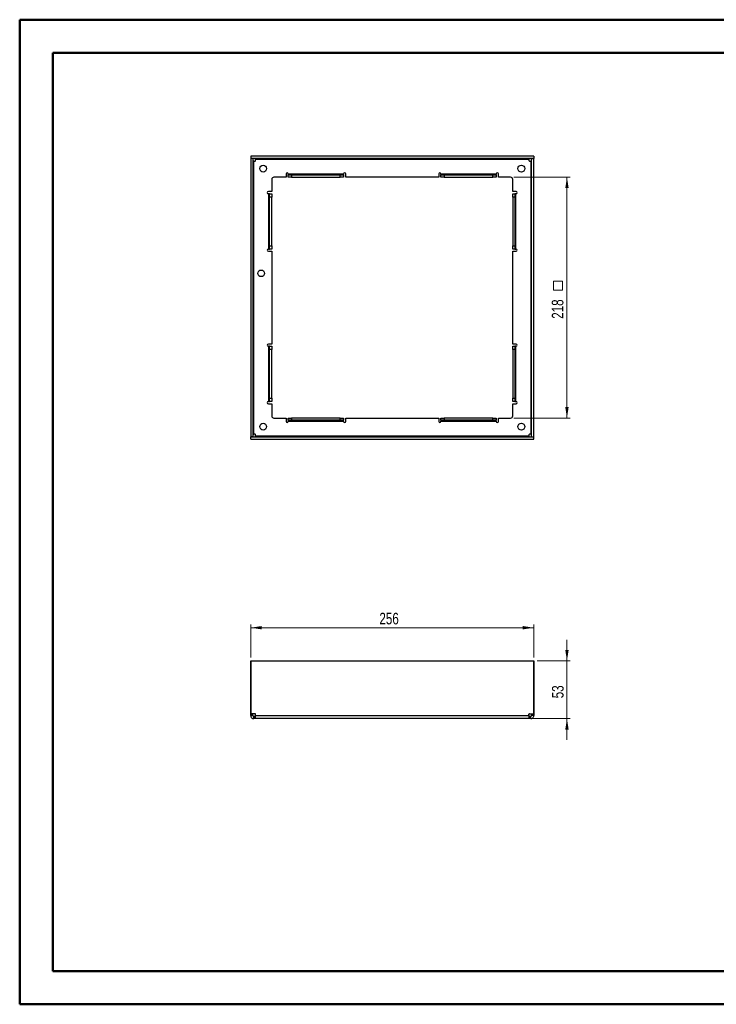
# Paper-space layout 'Sheet2' of a CAD drawing. Header units: millimetres. Extents: x 0 to 420, y 0 to 297.
# Tile 1 of 2: x 0 to 210, y 0 to 297. Entities that reach past the tile are written whole.
import ezdxf

# ---------------------------------------------------------------- set-up
doc = ezdxf.new("R2010")
doc.units = ezdxf.units.MM
doc.styles.add('SLDTEXTSTYLE1', font='TXT', dxfattribs={"width": 0.75})
doc.dimstyles.new('SLDDIMSTYLE0', dxfattribs={"dimtxt": 3.5, "dimasz": 3.302, "dimexe": 0, "dimexo": 0.0625, "dimgap": 0.875, "dimtad": 1, "dimdec": 0, "dimlfac": 3, "dimrnd": 1e-09, "dimzin": 12, "dimdsep": 46, "dimtxsty": 'SLDTEXTSTYLE1', "dimsah": 1, "dimcen": 0.09, "dimadec": 0, "dimazin": 3, "dimtfac": 1, "dimtdec": 0, "dimtofl": 0, "dimtmove": 0, "dimatfit": 3, "dimfxl": 0, "dimfrac": 2, "dimtolj": 1, "dimtzin": 12, "dimarcsym": 0})
doc.dimstyles.new('SLDDIMSTYLE1', dxfattribs={"dimtxt": 3.5, "dimasz": 3.302, "dimexe": 0, "dimexo": 0.0625, "dimgap": 0.875, "dimtad": 1, "dimlfac": 3, "dimrnd": 1e-09, "dimzin": 12, "dimdsep": 46, "dimtxsty": 'SLDTEXTSTYLE1', "dimsah": 1, "dimcen": 0.09, "dimadec": 0, "dimazin": 3, "dimtfac": 1, "dimtmove": 0, "dimatfit": 0, "dimfxl": 0, "dimfrac": 2, "dimtolj": 1, "dimtzin": 12, "dimarcsym": 0})

# ---------------------------------------------------------------- blocks, each defined once
blk = doc.blocks.new('_D')
at = {"color": 7, "linetype": 'Continuous', "lineweight": 0}
for p, q in [((70.06, 104.81), (70.06, 114.81)), ((70.06, 113.81), (155.33, 113.81)), ((155.33, 104.81), (155.33, 114.81))]:
    blk.add_line(p, q, dxfattribs=at)
at = {"color": 7, "linetype": 'Continuous', "lineweight": 18}
for points in [[(70.06, 113.81), (73.36, 113.3), (73.36, 114.32)], [(155.33, 113.81), (152.02, 114.32), (152.02, 113.3)]]:
    blk.add_solid(points, dxfattribs=at)
at = {"color": 7, "linetype": 'Continuous', "lineweight": 18, "insert": (108.81, 118.32), "char_height": 3.5, "attachment_point": 1, "style": 'SLDTEXTSTYLE1'}
blk.add_mtext('256', dxfattribs=at)
blk = doc.blocks.new('_D_1')
at = {"color": 7, "linetype": 'Continuous', "lineweight": 0}
for p, q in [((165.36, 103.81), (165.36, 110.16)), ((156.33, 103.81), (166.36, 103.81)), ((165.36, 103.81), (165.36, 86.39)), ((154.88, 86.39), (166.36, 86.39)), ((165.36, 86.39), (165.36, 80.04))]:
    blk.add_line(p, q, dxfattribs=at)
at = {"color": 7, "linetype": 'Continuous', "lineweight": 18}
for points in [[(165.36, 103.81), (165.87, 107.11), (164.85, 107.11)], [(165.36, 86.39), (164.85, 83.09), (165.87, 83.09)]]:
    blk.add_solid(points, dxfattribs=at)
at = {"color": 7, "linetype": 'Continuous', "lineweight": 18, "insert": (160.85, 92.52), "char_height": 3.5, "attachment_point": 1, "rotation": 90, "style": 'SLDTEXTSTYLE1'}
blk.add_mtext('53', dxfattribs=at)
blk = doc.blocks.new('SW_SYMBOL_MOD_BOX')
at = {"color": 0, "linetype": 'Continuous', "lineweight": 18}
for p, q in [((200, 200), (200, 800)), ((200, 800), (800, 800)), ((800, 800), (800, 200)), ((200, 200), (800, 200))]:
    blk.add_line(p, q, dxfattribs=at)
blk = doc.blocks.new('_D_2')
at = {"color": 7, "linetype": 'Continuous', "lineweight": 0}
for p, q in [((149.36, 249.71), (166.36, 249.71)), ((165.36, 249.71), (165.36, 177.04)), ((149.36, 177.04), (166.36, 177.04))]:
    blk.add_line(p, q, dxfattribs=at)
at = {"color": 7, "linetype": 'Continuous', "lineweight": 18}
for points in [[(165.36, 249.71), (164.85, 246.4), (165.87, 246.4)], [(165.36, 177.04), (165.87, 180.34), (164.85, 180.34)]]:
    blk.add_solid(points, dxfattribs=at)
at = {"color": 7, "linetype": 'Continuous', "lineweight": 18, "xscale": 0.004470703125, "yscale": 0.004470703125, "zscale": 0.004470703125, "rotation": 90.0000000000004}
blk.add_blockref('SW_SYMBOL_MOD_BOX', (164.87, 214.75), dxfattribs=at)
at = {"color": 7, "linetype": 'Continuous', "lineweight": 18, "insert": (160.79, 206.99), "char_height": 3.5, "attachment_point": 1, "rotation": 90, "style": 'SLDTEXTSTYLE1'}
blk.add_mtext('218', dxfattribs=at)

psp = doc.layouts.new('Sheet2')

# ---------------------------------------------------------------- linework, layer by layer
at = {"color": 7, "linetype": 'Continuous', "lineweight": 50}
for p, q in [((0.3793, 0.2148), (0.3793, 297.2148)), ((0.3793, 297.2148), (420.3793, 297.2148)), ((10.3793, 10.2148), (10.3793, 287.2148)), ((10.3793, 287.2148), (410.3793, 287.2148)), ((10.3793, 10.2148), (410.3793, 10.2148)), ((0.3793, 0.2148), (420.3793, 0.2148))]:
    psp.add_line(p, q, dxfattribs=at)
at = {"color": 7, "linetype": 'Continuous', "lineweight": 25}
for p, q in [((155.3253, 256.0387), (70.0587, 256.0387)), ((70.0587, 256.0387), (70.0587, 255.372)), ((155.3253, 256.0387), (155.3253, 255.372)), ((70.692, 255.3553), (70.0253, 255.3553)), ((70.0253, 255.3553), (70.0253, 171.3887)), ((155.3253, 255.372), (70.0587, 255.372)), ((70.692, 255.3553), (70.692, 171.3887)), ((70.9587, 172.1884), (70.9587, 254.5556)), ((70.9587, 254.5556), (71.3417, 254.5556)), ((71.5084, 255.1053), (153.8756, 255.1053)), ((71.5084, 254.7223), (71.5084, 255.1053)), ((153.8756, 255.1053), (153.8756, 254.7223)), ((154.0423, 254.5556), (154.4253, 254.5556)), ((154.4253, 254.5556), (154.4253, 172.1884)), ((154.692, 255.3553), (155.3587, 255.3553)), ((154.692, 171.3887), (154.692, 255.3553)), ((155.3587, 171.3887), (155.3587, 255.3553)), ((80.692, 249.7053), (77.0253, 249.7053)), ((80.692, 250.7053), (80.692, 249.7053)), ((81.3587, 250.6387), (81.3587, 250.7053)), ((98.0253, 250.6387), (81.3587, 250.6387)), ((81.3587, 250.6387), (81.3587, 250.372)), ((81.3587, 249.7053), (81.3587, 250.372)), ((81.3587, 250.372), (82.3587, 250.372)), ((82.3587, 249.7053), (81.3587, 249.7053)), ((82.3587, 250.372), (82.3587, 249.7053)), ((82.3587, 250.372), (97.0253, 250.372)), ((82.3587, 249.7053), (97.0253, 249.7053)), ((97.0253, 249.7053), (97.0253, 250.372)), ((97.0253, 250.372), (98.0253, 250.372)), ((98.0253, 249.7053), (97.0253, 249.7053)), ((98.0253, 250.7053), (98.0253, 250.6387)), ((98.0253, 250.372), (98.0253, 250.6387)), ((98.0253, 250.372), (98.0253, 249.7053)), ((98.692, 249.7053), (98.692, 250.7053)), ((126.692, 249.7053), (98.692, 249.7053)), ((126.692, 250.7053), (126.692, 249.7053)), ((127.3587, 250.6387), (127.3587, 250.7053)), ((127.3587, 250.6387), (127.3587, 250.372)), ((144.0253, 250.6387), (127.3587, 250.6387)), ((127.3587, 249.7053), (127.3587, 250.372)), ((127.3587, 250.372), (128.3587, 250.372)), ((128.3587, 249.7053), (127.3587, 249.7053)), ((128.3587, 250.372), (128.3587, 249.7053)), ((128.3587, 250.372), (143.0253, 250.372)), ((128.3587, 249.7053), (143.0253, 249.7053)), ((143.0253, 249.7053), (143.0253, 250.372)), ((143.0253, 250.372), (144.0253, 250.372)), ((144.0253, 249.7053), (143.0253, 249.7053)), ((144.0253, 250.7053), (144.0253, 250.6387)), ((144.0253, 250.372), (144.0253, 250.6387)), ((144.0253, 250.372), (144.0253, 249.7053)), ((144.692, 249.7053), (144.692, 250.7053)), ((148.3587, 249.7053), (144.692, 249.7053)), ((76.3587, 249.0387), (76.3587, 245.372)), ((149.0253, 245.372), (149.0253, 249.0387)), ((76.3587, 245.372), (75.3587, 245.372)), ((75.3587, 244.7053), (75.4253, 244.7053)), ((75.692, 244.7053), (75.4253, 244.7053)), ((75.4253, 244.7053), (75.4253, 228.0387)), ((75.692, 243.7053), (75.692, 244.7053)), ((75.692, 244.7053), (76.3587, 244.7053)), ((76.3587, 243.7053), (75.692, 243.7053)), ((75.692, 229.0387), (75.692, 243.7053)), ((76.3587, 244.7053), (76.3587, 243.7053)), ((76.3587, 229.0387), (76.3587, 243.7053)), ((150.0253, 245.372), (149.0253, 245.372)), ((149.0253, 244.7053), (149.692, 244.7053)), ((149.0253, 243.7053), (149.0253, 244.7053)), ((149.692, 243.7053), (149.0253, 243.7053)), ((149.0253, 243.7053), (149.0253, 229.0387)), ((149.692, 244.7053), (149.692, 243.7053)), ((149.9587, 244.7053), (149.692, 244.7053)), ((149.692, 243.7053), (149.692, 229.0387)), ((149.9587, 228.0387), (149.9587, 244.7053)), ((149.9587, 244.7053), (150.0253, 244.7053)), ((75.692, 228.0387), (75.692, 229.0387)), ((75.692, 229.0387), (76.3587, 229.0387)), ((76.3587, 229.0387), (76.3587, 228.0387)), ((149.0253, 229.0387), (149.692, 229.0387)), ((149.0253, 228.0387), (149.0253, 229.0387)), ((149.692, 229.0387), (149.692, 228.0387)), ((75.4253, 228.0387), (75.3587, 228.0387)), ((75.3587, 227.372), (76.3587, 227.372)), ((75.4253, 228.0387), (75.692, 228.0387)), ((76.3587, 228.0387), (75.692, 228.0387)), ((76.3587, 227.372), (76.3587, 199.372)), ((149.692, 228.0387), (149.0253, 228.0387)), ((149.0253, 199.372), (149.0253, 227.372)), ((149.0253, 227.372), (150.0253, 227.372)), ((149.692, 228.0387), (149.9587, 228.0387)), ((150.0253, 228.0387), (149.9587, 228.0387)), ((76.3587, 199.372), (75.3587, 199.372)), ((150.0253, 199.372), (149.0253, 199.372)), ((75.3587, 198.7053), (75.4253, 198.7053)), ((75.692, 198.7053), (75.4253, 198.7053)), ((75.4253, 198.7053), (75.4253, 182.0387)), ((75.692, 198.7053), (76.3587, 198.7053)), ((75.692, 197.7053), (75.692, 198.7053)), ((75.692, 183.0387), (75.692, 197.7053)), ((76.3587, 197.7053), (75.692, 197.7053)), ((76.3587, 198.7053), (76.3587, 197.7053)), ((76.3587, 183.0387), (76.3587, 197.7053)), ((149.0253, 198.7053), (149.692, 198.7053)), ((149.0253, 197.7053), (149.0253, 198.7053)), ((149.692, 197.7053), (149.0253, 197.7053)), ((149.0253, 197.7053), (149.0253, 183.0387)), ((149.692, 198.7053), (149.692, 197.7053)), ((149.9587, 198.7053), (149.692, 198.7053)), ((149.692, 197.7053), (149.692, 183.0387)), ((149.9587, 182.0387), (149.9587, 198.7053)), ((149.9587, 198.7053), (150.0253, 198.7053)), ((75.4253, 182.0387), (75.3587, 182.0387)), ((75.3587, 181.372), (76.3587, 181.372)), ((75.4253, 182.0387), (75.692, 182.0387)), ((75.692, 183.0387), (76.3587, 183.0387)), ((75.692, 182.0387), (75.692, 183.0387)), ((76.3587, 182.0387), (75.692, 182.0387)), ((76.3587, 183.0387), (76.3587, 182.0387)), ((76.3587, 181.372), (76.3587, 177.7053)), ((149.0253, 183.0387), (149.692, 183.0387)), ((149.0253, 182.0387), (149.0253, 183.0387)), ((149.692, 182.0387), (149.0253, 182.0387)), ((149.0253, 177.7053), (149.0253, 181.372)), ((149.0253, 181.372), (150.0253, 181.372)), ((149.692, 183.0387), (149.692, 182.0387)), ((149.692, 182.0387), (149.9587, 182.0387)), ((150.0253, 182.0387), (149.9587, 182.0387)), ((77.0253, 177.0387), (80.692, 177.0387)), ((80.692, 177.0387), (80.692, 176.0387)), ((81.3587, 176.372), (81.3587, 177.0387)), ((81.3587, 177.0387), (82.3587, 177.0387)), ((82.3587, 176.372), (81.3587, 176.372)), ((81.3587, 176.372), (81.3587, 176.1053)), ((81.3587, 176.1053), (98.0253, 176.1053)), ((81.3587, 176.0387), (81.3587, 176.1053)), ((82.3587, 177.0387), (82.3587, 176.372)), ((97.0253, 177.0387), (82.3587, 177.0387)), ((97.0253, 176.372), (82.3587, 176.372)), ((97.0253, 176.372), (97.0253, 177.0387)), ((97.0253, 177.0387), (98.0253, 177.0387)), ((98.0253, 176.372), (97.0253, 176.372)), ((98.0253, 177.0387), (98.0253, 176.372)), ((98.0253, 176.1053), (98.0253, 176.372)), ((98.0253, 176.1053), (98.0253, 176.0387)), ((98.692, 176.0387), (98.692, 177.0387)), ((98.692, 177.0387), (126.692, 177.0387)), ((126.692, 177.0387), (126.692, 176.0387)), ((127.3587, 176.372), (127.3587, 177.0387)), ((127.3587, 177.0387), (128.3587, 177.0387)), ((128.3587, 176.372), (127.3587, 176.372)), ((127.3587, 176.372), (127.3587, 176.1053)), ((127.3587, 176.1053), (144.0253, 176.1053)), ((127.3587, 176.0387), (127.3587, 176.1053)), ((128.3587, 177.0387), (128.3587, 176.372)), ((143.0253, 177.0387), (128.3587, 177.0387)), ((143.0253, 176.372), (128.3587, 176.372)), ((143.0253, 176.372), (143.0253, 177.0387)), ((143.0253, 177.0387), (144.0253, 177.0387)), ((144.0253, 176.372), (143.0253, 176.372)), ((144.0253, 177.0387), (144.0253, 176.372)), ((144.0253, 176.1053), (144.0253, 176.372)), ((144.0253, 176.1053), (144.0253, 176.0387)), ((144.692, 176.0387), (144.692, 177.0387)), ((144.692, 177.0387), (148.3587, 177.0387)), ((70.692, 171.3887), (70.0253, 171.3887)), ((70.0587, 171.372), (155.3253, 171.372)), ((70.0587, 170.7053), (70.0587, 171.372)), ((70.0587, 170.7053), (155.3253, 170.7053)), ((71.3417, 172.1884), (70.9587, 172.1884)), ((71.5084, 171.6387), (71.5084, 172.0217)), ((153.8756, 171.6387), (71.5084, 171.6387)), ((153.8756, 172.0217), (153.8756, 171.6387)), ((154.4253, 172.1884), (154.0423, 172.1884)), ((154.692, 171.3887), (155.3587, 171.3887)), ((155.3253, 170.7053), (155.3253, 171.372)), ((70.0253, 103.8113), (70.0253, 87.8777)), ((70.0587, 103.8113), (70.0253, 103.8113)), ((70.0587, 87.8777), (70.0587, 103.8113)), ((70.0587, 103.8113), (155.3253, 103.8113)), ((155.3253, 87.8777), (155.3253, 103.8113)), ((155.3253, 103.8113), (155.3587, 103.8113)), ((155.3587, 103.8113), (155.3587, 87.8777)), ((70.0253, 87.8777), (70.0587, 87.8777)), ((70.0253, 87.711), (70.0253, 87.8777)), ((70.0253, 87.711), (70.692, 87.711)), ((70.0253, 87.328), (70.0253, 87.711)), ((70.0253, 87.328), (70.692, 87.328)), ((71.3417, 87.8777), (70.0587, 87.8777)), ((70.692, 87.711), (70.692, 87.8777)), ((70.692, 87.328), (70.692, 87.711)), ((70.9587, 86.3947), (70.9587, 87.0613)), ((71.3417, 87.0613), (70.9587, 87.0613)), ((71.3417, 86.3947), (70.9587, 86.3947)), ((71.3417, 86.3947), (71.3417, 87.0613)), ((71.5084, 87.0613), (71.3417, 87.0613)), ((71.5084, 86.3947), (71.3417, 86.3947)), ((71.5084, 87.328), (71.5084, 87.711)), ((71.5084, 87.328), (153.8756, 87.328)), ((153.8756, 86.3947), (71.5084, 86.3947)), ((153.8756, 87.328), (153.8756, 87.711)), ((154.0423, 87.0613), (153.8756, 87.0613)), ((154.0423, 86.3947), (153.8756, 86.3947)), ((154.0423, 87.8777), (155.3253, 87.8777)), ((154.0423, 86.3947), (154.0423, 87.0613)), ((154.4253, 87.0613), (154.0423, 87.0613)), ((154.4253, 86.3947), (154.0423, 86.3947)), ((154.4253, 86.3947), (154.4253, 87.0613)), ((154.692, 87.8777), (154.692, 87.711)), ((155.3587, 87.711), (154.692, 87.711)), ((154.692, 87.711), (154.692, 87.328)), ((155.3587, 87.328), (154.692, 87.328)), ((155.3587, 87.8777), (155.3253, 87.8777)), ((155.3587, 87.8777), (155.3587, 87.711)), ((155.3587, 87.711), (155.3587, 87.328))]:
    psp.add_line(p, q, dxfattribs=at)
for centre, radius in [((73.7753, 252.2887), 1.0167), ((151.6087, 252.2887), 1.0167), ((73.192, 220.7053), 1), ((73.7753, 174.4553), 1.0167), ((151.6087, 174.4553), 1.0167)]:
    psp.add_circle(centre, radius, dxfattribs=at)
for centre, radius, start, end in [((71.3417, 254.7223), 0.1667, 270, 0), ((154.0423, 254.7223), 0.1667, 180, 270), ((77.0253, 249.0387), 0.6667, 90, 180), ((81.0253, 250.7053), 0.3333, 0, 180), ((98.3587, 250.7053), 0.3333, 0, 180), ((127.0253, 250.7053), 0.3333, 0, 180), ((144.3587, 250.7053), 0.3333, 0, 180), ((148.3587, 249.0387), 0.6667, 0, 90), ((75.3587, 245.0387), 0.3333, 90, 270), ((150.0253, 245.0387), 0.3333, 270, 90), ((75.3587, 227.7053), 0.3333, 90, 270), ((150.0253, 227.7053), 0.3333, 270, 90), ((75.3587, 199.0387), 0.3333, 90, 270), ((150.0253, 199.0387), 0.3333, 270, 90), ((75.3587, 181.7053), 0.3333, 90, 270), ((150.0253, 181.7053), 0.3333, 270, 90), ((77.0253, 177.7053), 0.6667, 180, 270), ((81.0253, 176.0387), 0.3333, 180, 0), ((98.3587, 176.0387), 0.3333, 180, 0), ((127.0253, 176.0387), 0.3333, 180, 0), ((144.3587, 176.0387), 0.3333, 180, 0), ((148.3587, 177.7053), 0.6667, 270, 0), ((71.3417, 172.0217), 0.1667, 0, 90), ((154.0423, 172.0217), 0.1667, 90, 180), ((71.3417, 87.711), 0.1667, 0, 90), ((154.0423, 87.711), 0.1667, 90, 180)]:
    psp.add_arc(centre, radius, start, end, dxfattribs=at)
for points, knots in [([(70.9587, 254.5556), (70.8889, 254.5556), (70.8195, 254.5556), (70.7207, 254.5556), (70.692, 254.5556), (70.692, 254.5556)], [0, 0, 0, 0, 0.5, 0.5, 1, 1, 1, 1]), ([(71.5084, 255.372), (71.5084, 255.372), (71.5084, 255.3433), (71.5084, 255.2445), (71.5084, 255.1751), (71.5084, 255.1053)], [0, 0, 0, 0, 0.5, 0.5, 1, 1, 1, 1]), ([(153.8756, 255.1053), (153.8756, 255.1751), (153.8756, 255.2445), (153.8756, 255.3433), (153.8756, 255.372), (153.8756, 255.372)], [0, 0, 0, 0, 0.5, 0.5, 1, 1, 1, 1]), ([(154.692, 254.5556), (154.692, 254.5556), (154.6633, 254.5556), (154.5645, 254.5556), (154.4951, 254.5556), (154.4253, 254.5556)], [0, 0, 0, 0, 0.5, 0.5, 1, 1, 1, 1]), ([(70.692, 172.1884), (70.692, 172.1884), (70.7207, 172.1884), (70.8195, 172.1884), (70.8889, 172.1884), (70.9587, 172.1884)], [0, 0, 0, 0, 0.5, 0.5, 1, 1, 1, 1]), ([(71.5084, 171.6387), (71.5084, 171.5689), (71.5084, 171.4995), (71.5084, 171.4007), (71.5084, 171.372), (71.5084, 171.372)], [0, 0, 0, 0, 0.5, 0.5, 1, 1, 1, 1]), ([(153.8756, 171.372), (153.8756, 171.372), (153.8756, 171.4007), (153.8756, 171.4995), (153.8756, 171.5689), (153.8756, 171.6387)], [0, 0, 0, 0, 0.5, 0.5, 1, 1, 1, 1]), ([(154.4253, 172.1884), (154.4951, 172.1884), (154.5645, 172.1884), (154.6633, 172.1884), (154.692, 172.1884), (154.692, 172.1884)], [0, 0, 0, 0, 0.5, 0.5, 1, 1, 1, 1]), ([(70.0253, 87.328), (70.0253, 87.2058), (70.0496, 87.0837), (70.1431, 86.858), (70.2123, 86.7544), (70.3851, 86.5816), (70.4886, 86.5125), (70.7144, 86.419), (70.8365, 86.3947), (70.9587, 86.3947)], [0, 0, 0, 0, 0.25, 0.25, 0.5, 0.5, 0.75, 0.75, 1, 1, 1, 1]), ([(70.692, 87.328), (70.692, 87.2582), (70.7207, 87.1888), (70.8195, 87.0901), (70.8889, 87.0613), (70.9587, 87.0613)], [0, 0, 0, 0, 0.5, 0.5, 1, 1, 1, 1]), ([(71.5084, 86.3947), (71.5084, 86.3947), (71.5084, 86.419), (71.5084, 86.5125), (71.5084, 86.5816), (71.5084, 86.7544), (71.5084, 86.858), (71.5084, 87.0837), (71.5084, 87.2058), (71.5084, 87.328)], [0, 0, 0, 0, 0.25, 0.25, 0.5, 0.5, 0.75, 0.75, 1, 1, 1, 1]), ([(153.8756, 87.328), (153.8756, 87.2058), (153.8756, 87.0837), (153.8756, 86.858), (153.8756, 86.7544), (153.8756, 86.5816), (153.8756, 86.5125), (153.8756, 86.419), (153.8756, 86.3947), (153.8756, 86.3947)], [0, 0, 0, 0, 0.25, 0.25, 0.5, 0.5, 0.75, 0.75, 1, 1, 1, 1]), ([(154.4253, 87.0613), (154.4951, 87.0613), (154.5645, 87.0901), (154.6633, 87.1888), (154.692, 87.2582), (154.692, 87.328)], [0, 0, 0, 0, 0.5, 0.5, 1, 1, 1, 1]), ([(154.4253, 86.3947), (154.5475, 86.3947), (154.6696, 86.419), (154.8954, 86.5125), (154.9989, 86.5816), (155.1717, 86.7544), (155.2409, 86.858), (155.3344, 87.0837), (155.3587, 87.2058), (155.3587, 87.328)], [0, 0, 0, 0, 0.25, 0.25, 0.5, 0.5, 0.75, 0.75, 1, 1, 1, 1])]:
    psp.add_open_spline(points, degree=3, knots=knots, dxfattribs=at)

# ---------------------------------------------------------------- dimensions: what is measured, and where the dimension line sits
at = {"color": 7, "linetype": 'Continuous', "lineweight": 18}
for base, p1, p2, text, dimstyle, picture, middle in [((165.3587, 177.0387), (148.3587, 249.7053), (148.3587, 177.0387), '<>{\\fGDT;o}', 'SLDDIMSTYLE0', '_D_2', (165.3587, 213.372)), ((165.3587, 86.3947), (155.3253, 103.8113), (153.8756, 86.3947), '53', 'SLDDIMSTYLE1', '_D_1', (165.3587, 95.103))]:
    dim = psp.add_linear_dim(base=base, p1=p1, p2=p2, angle=90, text=text, dimstyle=dimstyle, dxfattribs=at)
    dim.commit()
    dim.dimension.update_dxf_attribs({"geometry": picture, "text_midpoint": middle, "dimtype": 160})
dim = psp.add_linear_dim(base=(155.3253, 113.8113), p1=(70.0587, 103.8113), p2=(155.3253, 103.8113), dimstyle='SLDDIMSTYLE0', dxfattribs=at)
dim.commit()
dim.dimension.update_dxf_attribs({"geometry": '_D', "text_midpoint": (112.692, 113.8113), "dimtype": 160})

doc.saveas('drawing.dxf')
